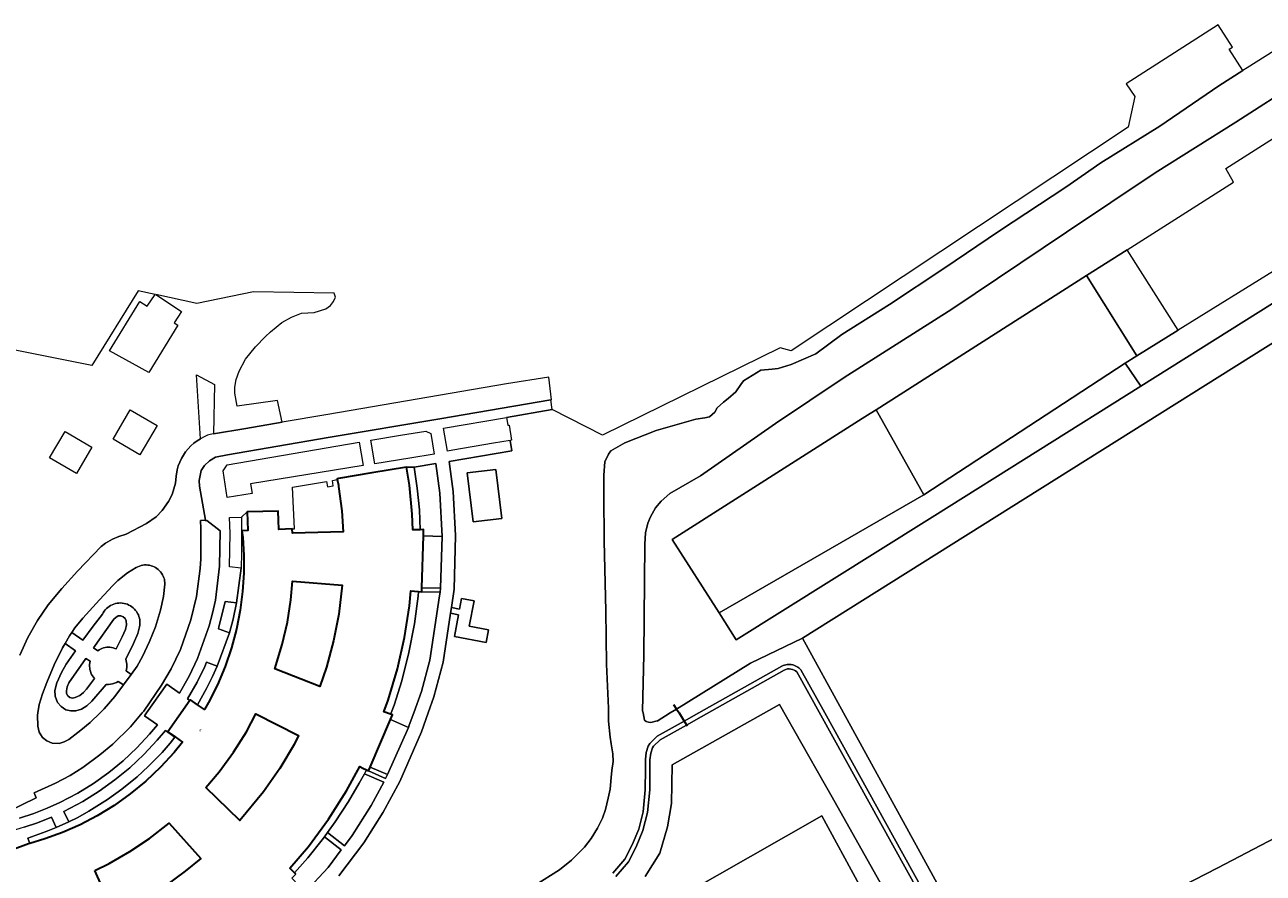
# Model space of a CAD drawing. Header units: metres. Extents: x 108651 to 109770, y 520801 to 521818.
# Tile 64 of 66: x 109047 to 109240, y 521475 to 521607. Entities that reach past the tile are written whole.
import ezdxf
from ezdxf.enums import TextEntityAlignment as Align

# ---------------------------------------------------------------- set-up
doc = ezdxf.new("R2010")
doc.units = ezdxf.units.M
for name, color, linetype, lineweight in [('B-WE-GK-BESCHOEIING-G', 253, 'OB-BESCHOEIING-BLOK', 35), ('B-WE-GR-BEPLANTING_CULTUUR_BOSPLANTSOEN-GV', 253, 'Continuous', 18), ('B-WE-GR-BEPLANTING_CULTUUR_HEESTERS-GV', 253, 'Continuous', 18), ('B-WE-GR-GRAS-GV', 253, 'Continuous', 13), ('B-WE-GR-GROENVOORZIENING-GV', 253, 'Continuous', 18), ('B-WE-OG-BEBOUWING-GV', 253, 'Continuous', 35), ('B-WE-OG-BEBOUWING-T18', 253, 'Continuous', 18), ('B-WE-OG-TERREIN_CULTUURSCHEIDING-GV', 253, 'Continuous', 18), ('B-WE-OG-TERREIN_ERF-GV', 253, 'Continuous', 18), ('B-WE-OG-WATER_SLOOT-GV', 253, 'Continuous', 18), ('B-WE-VH-KANTVERHARDING-G', 253, 'Continuous', 18), ('B-WE-VH-VERHARDING_ASFALT-GV', 253, 'Continuous', 18), ('B-WE-VH-VERHARDING_BEDRIJFSVLOERPLAAT-GV', 253, 'Continuous', 18), ('B-WE-VH-VERHARDING_BETONSTRAATSTEEN-GV', 253, 'Continuous', 18), ('B-WE-VH-VERHARDING_STRAATBAKSTEEN-GV', 253, 'Continuous', 18), ('B-WE-VH-VERHARDING_TEGEL_RUBBER-GV', 253, 'Continuous', 18)]:
    doc.layers.add(name, color=color, linetype=linetype, lineweight=lineweight)
doc.styles.add('NLCS-ISO-M250-T18', font='NLCS-ISO.ttf', dxfattribs={"height": 0.45})
doc.linetypes.add('OB-BESCHOEIING-BLOK', pattern='A,6,-1,[152,NLCS.SHX,S=2,R=0,X=-1,Y=0]', length=7)

msp = doc.modelspace()

# ---------------------------------------------------------------- linework, layer by layer
at = {"layer": 'B-WE-GK-BESCHOEIING-G', "flags": 128}
msp.add_lwpolyline([(109148.31, 521501.33), (109148.77, 521500.6), (109149.15, 521500), (109149.95, 521498.72), (109150.42, 521497.98)], dxfattribs=at)
at = {"layer": 'B-WE-GR-BEPLANTING_CULTUUR_BOSPLANTSOEN-GV', "flags": 128}
for points in [[(109245.71, 521598.25), (109235.72, 521591.84), (109223.16, 521583.94), (109209.39, 521574.73), (109191.56, 521562.79), (109174.84, 521552.16), (109164.17, 521544.99), (109152.51, 521536.88), (109147.71, 521534.09), (109146.36, 521532.92), (109145.52, 521531.89), (109144.72, 521530.46), (109144.3, 521529.51), (109143.95, 521527.99), (109143.83, 521526.21), (109143.68, 521508.99), (109143.5, 521500.32), (109143.57, 521500), (109143.8, 521498.88), (109144.07, 521498.65), (109144.39, 521498.54), (109144.77, 521498.5), (109145.73, 521498.75), (109145.78, 521498.74), (109147.8, 521500), (109148.77, 521500.6), (109160.24, 521507.75), (109168.32, 521511.62), (109272.76, 521577.17)], [(109252.95, 521570.89), (109220.94, 521550.8), (109188.93, 521530.71), (109187.66, 521529.91), (109158.06, 521511.34), (109155.37, 521515.55), (109148.11, 521526.94), (109177.6, 521545.75), (109178.87, 521546.55), (109179.8, 521547.14), (109212.51, 521567.98), (109218.79, 521572), (109235.32, 521582.53), (109234.15, 521584.64), (109252.53, 521596.36)], [(109189.97, 521456.69), (109172.74, 521487.24), (109171.7, 521489.07), (109164.77, 521501.33), (109148.1, 521491.93), (109147.98, 521485.89), (109147.35, 521482.28), (109146.16, 521478.18), (109143.91, 521474.57)], [(109100.35, 521443.53), (109171.34, 521483.99), (109177.23, 521473.24)]]:
    msp.add_lwpolyline(points, dxfattribs=at)
at = {"layer": 'B-WE-GR-BEPLANTING_CULTUUR_HEESTERS-GV', "flags": 128}
for points in [[(109107.12, 521497.75), (109107.23, 521498.07), (109107.92, 521500), (109109.1, 521503.32), (109110.41, 521508.22), (109111.91, 521518.18), (109112, 521518.77), (109109.15, 521518.84), (109108.65, 521518.88), (109108.62, 521518.17), (109108.04, 521513.85), (109107.18, 521509.38), (109106.05, 521504.99), (109104.86, 521501.22), (109104.41, 521500), (109104.33, 521499.79), (109104.6, 521499.7), (109104.31, 521498.99)], [(109112, 521518.77), (109112.07, 521519.4), (109109.17, 521519.46), (109109.15, 521518.84)], [(109080.39, 521517.11), (109078.58, 521517.34), (109078.1, 521515.17), (109077.63, 521513.38), (109077.55, 521513.07), (109079.27, 521512.47), (109079.84, 521514.58)], [(109073.13, 521501.93), (109073.22, 521502.05), (109074.31, 521501.28), (109075.72, 521503.77), (109076.66, 521505.64), (109077.38, 521507.28), (109075.69, 521507.87), (109075.42, 521507.24), (109074.23, 521504.78), (109072.77, 521502.19)], [(109070.79, 521496.22), (109069.31, 521497.27), (109068.05, 521495.74), (109065.96, 521493.54), (109063.81, 521491.47), (109061.47, 521489.59), (109059.04, 521487.82), (109056.49, 521486.22), (109053.54, 521484.67), (109054.28, 521483.05), (109055.7, 521483.76), (109057.42, 521484.7), (109060.34, 521486.53), (109062.56, 521488.15), (109064.94, 521490.07), (109066.66, 521491.66), (109068.8, 521493.87), (109070.07, 521495.31)], [(109103.85, 521490.4), (109101.16, 521491.58), (109100.91, 521490.97), (109103.52, 521489.79)], [(109100.24, 521490.52), (109099.45, 521489.07), (109097.8, 521486.24), (109095.72, 521483.09), (109094.51, 521481.4), (109097.13, 521479.33), (109098.34, 521480.92), (109101.28, 521485.58), (109103.26, 521489.24)], [(109045.41, 521478.67), (109048.02, 521479.65), (109048.24, 521479.71), (109047.94, 521480.55), (109050.77, 521481.55), (109052.35, 521482.17), (109051.6, 521483.8), (109049.43, 521482.93), (109047.37, 521482.24), (109045.33, 521481.63), (109042.79, 521481.1), (109042.23, 521480.3), (109042.58, 521478.35), (109045.35, 521478.83)], [(109089.38, 521475.14), (109089.6, 521474.93), (109088.99, 521474.29), (109091.04, 521472.12), (109094.59, 521475.99), (109096.65, 521478.69), (109094.04, 521480.75), (109093.69, 521480.26), (109091.46, 521477.47)]]:
    msp.add_lwpolyline(points, close=True, dxfattribs=at)
at = {"layer": 'B-WE-GR-GRAS-GV', "flags": 128}
for points in [[(109126.79, 521473.2), (109130.55, 521475.59), (109132.46, 521477.13), (109134.44, 521479.13), (109135.49, 521480.45), (109136.48, 521482.07), (109137.27, 521483.64), (109137.73, 521484.99), (109138.13, 521486.75), (109138.43, 521488.15), (109138.59, 521489.94), (109138.73, 521491.07), (109138.93, 521492.44), (109138.86, 521493.66), (109138.63, 521495.19), (109138.43, 521496.24), (109138.19, 521498.72), (109138.18, 521500), (109138.18, 521500.74), (109137.9, 521507.59), (109137.76, 521515.88), (109137.52, 521526.72), (109137.44, 521533.95), (109137.46, 521536.95), (109137.64, 521539.01), (109138.2, 521540.24), (109138.57, 521540.72), (109140.75, 521542.01), (109145.59, 521543.88), (109151.75, 521545.64), (109153.15, 521545.86), (109153.89, 521546.03), (109154.71, 521546.77), (109155.1, 521547.42), (109156.04, 521548.32), (109156.8, 521548.89), (109158, 521549.94), (109158.75, 521551.06), (109159.15, 521551.64), (109161.86, 521553.3), (109163.62, 521553.43), (109164.58, 521553.55), (109166.6, 521554.14), (109170.4, 521555.8), (109174.45, 521558.84), (109181.88, 521563.47), (109190.31, 521569.07), (109198.96, 521574.94), (109209.29, 521581.71), (109214.74, 521585.51), (109223.87, 521591.22), (109233.07, 521597.49), (109236.81, 521599.86), (109234.67, 521603.19), (109235.18, 521603.52), (109232.96, 521606.98), (109218.67, 521597.8), (109219.98, 521595.82), (109218.96, 521591.06), (109166.57, 521556.29), (109164.88, 521556.77), (109137.24, 521543.2), (109129.42, 521547.15), (109122.35, 521545.94), (109122.54, 521544.72), (109122.73, 521544.75), (109123.12, 521542.38), (109122.92, 521542.35), (109122.92, 521542.33), (109123.17, 521540.74), (109113.42, 521539.09), (109114.05, 521534.41), (109114.41, 521527.56), (109114.21, 521519.25), (109113.77, 521516.37), (109115.05, 521516.12), (109115.36, 521517.77), (109117.29, 521517.4), (109116.55, 521513.47), (109119.53, 521512.9), (109119.15, 521510.94), (109114.24, 521511.87), (109114.88, 521515.26), (109113.64, 521515.49), (109112.49, 521507.89), (109111.05, 521502.5), (109110.17, 521500), (109109.13, 521497.05), (109105.73, 521489.34), (109103.17, 521484.57), (109100.15, 521479.78), (109096.27, 521474.68)], [(109272.76, 521577.17), (109168.32, 521511.62), (109174.7, 521500), (109198.82, 521456.1)], [(109046.69, 521508.97), (109047.94, 521511.72), (109049.42, 521514.38), (109051.1, 521516.81), (109053.2, 521519.33), (109055.67, 521522.03), (109059.33, 521525.85), (109059.99, 521526.41), (109061.07, 521527.03), (109062.07, 521527.41), (109063.23, 521527.81), (109066.4, 521529.43), (109067.9, 521530.49), (109068.8, 521531.48), (109069.82, 521532.89), (109070.39, 521533.95), (109070.9, 521535.7), (109070.99, 521536.78), (109071.15, 521537.81), (109071.32, 521538.41), (109071.54, 521538.99), (109071.8, 521539.55), (109072.11, 521540.08), (109072.46, 521540.59), (109072.86, 521541.07), (109073.29, 521541.51), (109073.76, 521541.91), (109074.26, 521542.28), (109074.79, 521542.6), (109074.13, 521552.56), (109076.94, 521551.03), (109076.79, 521543.36), (109081.82, 521544.24), (109087.44, 521545.2), (109086.76, 521548.57), (109080.46, 521547.71), (109080.1, 521549.72), (109080.11, 521550.64), (109080.34, 521551.82), (109080.78, 521553.15), (109081.76, 521554.97), (109083.34, 521556.91), (109084.89, 521558.54), (109085.66, 521559.26), (109087.39, 521560.71), (109088.91, 521561.52), (109090.48, 521562.12), (109092.43, 521562.27), (109094.26, 521562.82), (109094.96, 521563.35), (109095.42, 521563.98), (109095.76, 521564.61), (109095.56, 521565.25), (109083, 521565.46), (109074.19, 521563.63), (109067.83, 521565.04), (109071.83, 521562.42), (109070.67, 521560.66), (109071.27, 521560.29), (109066.73, 521552.94), (109060.63, 521556.27), (109065.32, 521563.96), (109066.5, 521563.23), (109067.7, 521565.07), (109065.09, 521565.64), (109057.88, 521554.01), (109042.01, 521557.18)], [(109223.61, 521471.17), (109232.88, 521475.94), (109241.81, 521480.57)]]:
    msp.add_lwpolyline(points, dxfattribs=at)
for points in [[(109061.18, 521542.57), (109063.85, 521547.12), (109068.03, 521544.68), (109065.35, 521540.12)], [(109051.31, 521539.65), (109053.72, 521543.76), (109057.9, 521541.31), (109055.49, 521537.2)], [(109121.61, 521530.22), (109117.13, 521529.68), (109116.21, 521537.31), (109120.7, 521537.85)]]:
    msp.add_lwpolyline(points, close=True, dxfattribs=at)
at = {"layer": 'B-WE-GR-GROENVOORZIENING-GV', "flags": 128}
for points in [[(109226.76, 521559.5), (109218.79, 521572), (109212.51, 521567.98), (109220.33, 521555.51)], [(109179.8, 521547.14), (109178.87, 521546.55), (109177.6, 521545.75), (109148.11, 521526.94), (109155.37, 521515.55), (109187.18, 521533.92)]]:
    msp.add_lwpolyline(points, close=True, dxfattribs=at)
at = {"layer": 'B-WE-OG-BEBOUWING-GV', "flags": 128}
msp.add_lwpolyline([(109089.6, 521474.93), (109089.38, 521475.14), (109088.65, 521475.84), (109091.56, 521479.25), (109094.68, 521483.46), (109097.49, 521487.87), (109099.55, 521491.66), (109100.01, 521491.43), (109100.57, 521491.15), (109100.91, 521490.97), (109101.16, 521491.58), (109104.31, 521498.99), (109104.6, 521499.7), (109104.33, 521499.79), (109103.25, 521500.17), (109103.93, 521501.98), (109105.39, 521506.84), (109106.5, 521511.74), (109107.27, 521516.62), (109107.49, 521518.98), (109108.06, 521518.93), (109108.65, 521518.88), (109109.15, 521518.84), (109109.17, 521519.46), (109109.41, 521527.51), (109109.44, 521528.49), (109108.93, 521528.48), (109107.77, 521528.45), (109107.68, 521530.88), (109107.24, 521535.42), (109106.79, 521538.2), (109101.4, 521537.3), (109096.23, 521536.43), (109096.01, 521536.39), (109096.04, 521536.27), (109096.2, 521535.42), (109096.24, 521535.19), (109096.74, 521531.4), (109096.95, 521528.16), (109089.09, 521527.95), (109089.03, 521528.6), (109087.98, 521528.56), (109086.94, 521528.52), (109086.9, 521529.95), (109086.86, 521531.38), (109084.45, 521531.32), (109082.03, 521531.25), (109082.12, 521528.34), (109081.2, 521528.31), (109081.33, 521527.26), (109081.49, 521524.52), (109081.49, 521521.72), (109081.31, 521518.86), (109080.93, 521515.96), (109080.36, 521513.04), (109079.59, 521510.13), (109078.6, 521507.23), (109077.41, 521504.39), (109076.01, 521501.6), (109075.38, 521500.52), (109074.31, 521501.28), (109073.22, 521502.05), (109073.13, 521501.93), (109069.68, 521497.07), (109070.82, 521496.26), (109071.95, 521495.46), (109070.67, 521493.85), (109068.54, 521491.54), (109066.26, 521489.39), (109063.85, 521487.41), (109061.34, 521485.62), (109058.73, 521484.02), (109056.06, 521482.62), (109053.34, 521481.42), (109050.6, 521480.41), (109048.24, 521479.71), (109048.02, 521479.65), (109045.41, 521478.67)], dxfattribs=at)
for points in [[(109094.36, 521507.09), (109093.33, 521504.08), (109086.33, 521506.84), (109087.49, 521510.65), (109088.27, 521514.12), (109088.81, 521517.58), (109089.08, 521520.47), (109096.79, 521519.84), (109096.25, 521515.33), (109095.45, 521511.21)], [(109075.59, 521488.41), (109077.67, 521490.86), (109079.89, 521493.91), (109081.9, 521497.08), (109083.38, 521499.85), (109090.02, 521496.48), (109089.33, 521495.11), (109087.09, 521491.34), (109084.59, 521487.73), (109080.91, 521483.29)], [(109058.35, 521475.49), (109060.6, 521476.6), (109063.78, 521478.43), (109066.85, 521480.49), (109069.91, 521482.88), (109074.81, 521477.37), (109072.4, 521475.39), (109069.19, 521473.03), (109065.35, 521470.72), (109061.4, 521468.66)]]:
    msp.add_lwpolyline(points, close=True, dxfattribs=at)
at = {"layer": 'B-WE-OG-TERREIN_CULTUURSCHEIDING-GV', "flags": 128}
for points in [[(109179.8, 521547.14), (109187.18, 521533.92), (109218.52, 521554.39), (109220.33, 521555.51), (109212.51, 521567.98)], [(109187.18, 521533.92), (109155.37, 521515.55), (109158.06, 521511.34), (109187.66, 521529.91), (109188.93, 521530.71), (109220.94, 521550.8), (109218.52, 521554.39)], [(109108.93, 521528.48), (109109.44, 521528.49), (109109.41, 521527.51), (109112.31, 521527.41), (109111.98, 521534.14), (109111.35, 521538.75), (109108, 521538.21), (109108.46, 521534.92), (109108.8, 521531.57)], [(109054.76, 521512.49), (109056.5, 521511.31), (109058.1, 521513.49), (109059.52, 521515.34), (109059.65, 521515.58), (109059.79, 521515.8), (109059.96, 521516.02), (109060.14, 521516.21), (109060.35, 521516.39), (109060.56, 521516.56), (109060.79, 521516.7), (109061.03, 521516.82), (109061.29, 521516.92), (109061.54, 521517), (109061.81, 521517.05), (109062.08, 521517.08), (109062.35, 521517.09), (109062.62, 521517.07), (109062.89, 521517.03), (109063.15, 521516.97), (109063.4, 521516.88), (109063.65, 521516.77), (109063.89, 521516.64), (109064.11, 521516.49), (109064.32, 521516.32), (109064.52, 521516.13), (109064.69, 521515.92), (109064.85, 521515.7), (109064.99, 521515.47), (109065.11, 521515.23), (109065.2, 521514.97), (109065.28, 521514.71), (109065.32, 521514.45), (109065.35, 521514.18), (109065.35, 521513.91), (109065.33, 521513.64), (109065.28, 521513.37), (109065.04, 521512.35), (109064.34, 521510.8), (109063.14, 521508.35), (109063.22, 521508.1), (109063.28, 521507.84), (109063.31, 521507.58), (109063.32, 521507.32), (109063.31, 521507.06), (109063.27, 521506.8), (109063.22, 521506.54), (109063.99, 521505.99), (109064.92, 521507.29), (109065.78, 521508.78), (109066.87, 521511.11), (109067.76, 521513.4), (109068.56, 521515.98), (109069.02, 521518.09), (109069.24, 521520), (109069.24, 521520.26), (109069.2, 521520.51), (109069.15, 521520.77), (109069.07, 521521.01), (109068.98, 521521.25), (109068.86, 521521.48), (109068.72, 521521.7), (109068.57, 521521.91), (109068.4, 521522.1), (109068.21, 521522.28), (109068.01, 521522.44), (109067.79, 521522.59), (109067.56, 521522.71), (109067.32, 521522.81), (109067.08, 521522.89), (109066.82, 521522.95), (109066.57, 521522.99), (109066.31, 521523.01), (109066.05, 521523), (109065.79, 521522.97), (109065.54, 521522.92), (109064.75, 521522.62), (109063.42, 521521.8), (109061.93, 521520.56), (109061.14, 521519.79), (109059.09, 521517.6), (109056.49, 521514.72), (109055.26, 521513.2)], [(109058.79, 521509.67), (109059, 521509.81), (109059.22, 521509.93), (109059.46, 521510.03), (109059.7, 521510.11), (109059.94, 521510.17), (109060.19, 521510.2), (109060.44, 521510.21), (109060.7, 521510.2), (109060.95, 521510.17), (109061.19, 521510.11), (109061.43, 521510.03), (109061.66, 521509.94), (109062.6, 521511.83), (109063.09, 521512.96), (109063.25, 521513.7), (109063.23, 521514.3), (109063.07, 521514.68), (109062.77, 521514.95), (109062.38, 521515.11), (109061.99, 521515.07), (109061.6, 521514.85), (109061.31, 521514.59), (109058.15, 521510.13)], [(109062.81, 521504.34), (109061.99, 521504.9), (109061.71, 521504.75), (109061.4, 521504.63), (109061.09, 521504.53), (109060.77, 521504.47), (109060.45, 521504.43), (109060.12, 521504.42), (109057.89, 521501.82), (109057.09, 521501.09), (109056.26, 521500.6), (109055.4, 521500.34), (109054.62, 521500.31), (109053.86, 521500.49), (109053.1, 521500.97), (109052.55, 521501.61), (109052.19, 521502.61), (109052.14, 521503.49), (109052.42, 521504.7), (109053.14, 521506.3), (109053.91, 521507.6), (109055.32, 521509.64), (109053.71, 521510.77), (109053.34, 521510.13), (109052.04, 521507.46), (109050.88, 521504.71), (109050.22, 521502.97), (109049.7, 521501.3), (109049.49, 521500), (109049.44, 521499.63), (109049.51, 521497.96), (109049.7, 521497.02), (109050.2, 521496.2), (109050.89, 521495.64), (109051.74, 521495.3), (109052.78, 521495.26), (109053.6, 521495.48), (109054.32, 521495.89), (109056.18, 521497.32), (109057.61, 521498.49), (109059.16, 521500), (109059.81, 521500.63), (109061.44, 521502.56)], [(109058.28, 521505.35), (109058.12, 521505.55), (109057.97, 521505.77), (109057.85, 521505.99), (109057.74, 521506.23), (109057.66, 521506.48), (109057.59, 521506.73), (109057.55, 521506.99), (109057.53, 521507.24), (109057.54, 521507.51), (109057.56, 521507.76), (109057.61, 521508.02), (109056.97, 521508.46), (109054.3, 521504.7), (109054.04, 521504.03), (109053.92, 521503.43), (109053.94, 521503.02), (109054.13, 521502.64), (109054.48, 521502.39), (109054.86, 521502.3), (109055.31, 521502.38), (109056, 521502.73), (109056.57, 521503.18), (109057.03, 521503.7)], [(109100.35, 521443.53), (109102.64, 521439.73), (109102.69, 521439.55), (109102.69, 521439.28), (109102.55, 521439.03), (109101.86, 521438.65), (109105.07, 521432.89), (109107.78, 521433.17), (109129.58, 521445.24), (109148.88, 521455.91), (109172.4, 521468.97), (109171.69, 521470.11), (109175.38, 521472.11), (109177.28, 521473.15), (109177.23, 521473.24), (109171.34, 521483.99)]]:
    msp.add_lwpolyline(points, close=True, dxfattribs=at)
msp.add_lwpolyline([(109195.7, 521455.38), (109171.18, 521499.66), (109167.48, 521506.36, 0.31022), (109165.48, 521506.67), (109152.58, 521499.39), (109150.3, 521498.1), (109146.2, 521495.79), (109145.16, 521494.83), (109145.02, 521494.55), (109144.76, 521493.72), (109144.63, 521492.72), (109144.62, 521491.28), (109144.61, 521488.02), (109144.25, 521484.51), (109143.55, 521481.7), (109142.49, 521479.19), (109141.29, 521476.86), (109139.35, 521474.55)], format="xyb", dxfattribs=at)
msp.add_lwpolyline([(109143.91, 521474.57), (109146.16, 521478.18), (109147.35, 521482.28), (109147.98, 521485.89), (109148.1, 521491.93), (109164.77, 521501.33), (109171.7, 521489.07), (109172.74, 521487.24), (109189.97, 521456.69)], dxfattribs=at)
at = {"layer": 'B-WE-OG-TERREIN_ERF-GV', "flags": 128}
for points in [[(109106.79, 521538.2), (109107.24, 521535.42), (109107.68, 521530.88), (109107.77, 521528.45), (109108.93, 521528.48), (109108.8, 521531.57), (109108.46, 521534.92), (109108, 521538.21)], [(109081.08, 521522.49), (109080.39, 521517.11), (109079.84, 521514.58), (109079.27, 521512.47), (109077.38, 521507.28), (109076.66, 521505.64), (109075.72, 521503.77), (109074.31, 521501.28), (109075.38, 521500.52), (109076.01, 521501.6), (109077.41, 521504.39), (109078.6, 521507.23), (109079.59, 521510.13), (109080.36, 521513.04), (109080.93, 521515.96), (109081.31, 521518.86), (109081.49, 521521.72), (109081.49, 521524.52), (109081.33, 521527.26), (109081.2, 521528.31), (109082.12, 521528.34), (109082.03, 521531.25), (109081.15, 521530.45), (109081.17, 521524.9)], [(109094.36, 521507.09), (109095.45, 521511.21), (109096.25, 521515.33), (109096.79, 521519.84), (109089.08, 521520.47), (109088.81, 521517.58), (109088.27, 521514.12), (109087.49, 521510.65), (109086.33, 521506.84), (109093.33, 521504.08)], [(109108.65, 521518.88), (109108.06, 521518.93), (109107.49, 521518.98), (109107.27, 521516.62), (109106.5, 521511.74), (109105.39, 521506.84), (109103.93, 521501.98), (109103.25, 521500.17), (109104.33, 521499.79), (109104.41, 521500), (109104.86, 521501.22), (109106.05, 521504.99), (109107.18, 521509.38), (109108.04, 521513.85), (109108.62, 521518.17)], [(109075.59, 521488.41), (109080.91, 521483.29), (109084.59, 521487.73), (109087.09, 521491.34), (109089.33, 521495.11), (109090.02, 521496.48), (109083.38, 521499.85), (109081.9, 521497.08), (109079.89, 521493.91), (109077.67, 521490.86)], [(109070.79, 521496.22), (109070.07, 521495.31), (109068.8, 521493.87), (109066.66, 521491.66), (109064.94, 521490.07), (109062.56, 521488.15), (109060.34, 521486.53), (109057.42, 521484.7), (109055.7, 521483.76), (109054.28, 521483.05), (109052.35, 521482.17), (109050.77, 521481.55), (109047.94, 521480.55), (109048.24, 521479.71), (109050.6, 521480.41), (109053.34, 521481.42), (109056.06, 521482.62), (109058.73, 521484.02), (109061.34, 521485.62), (109063.85, 521487.41), (109066.26, 521489.39), (109068.54, 521491.54), (109070.67, 521493.85), (109071.95, 521495.46), (109070.82, 521496.26)], [(109100.24, 521490.52), (109100.57, 521491.15), (109100.01, 521491.43), (109099.55, 521491.66), (109097.49, 521487.87), (109094.68, 521483.46), (109091.56, 521479.25), (109088.65, 521475.84), (109089.38, 521475.14), (109091.46, 521477.47), (109093.69, 521480.26), (109094.04, 521480.75), (109094.51, 521481.4), (109095.72, 521483.09), (109097.8, 521486.24), (109099.45, 521489.07)], [(109058.35, 521475.49), (109061.4, 521468.66), (109065.35, 521470.72), (109069.19, 521473.03), (109072.4, 521475.39), (109074.81, 521477.37), (109069.91, 521482.88), (109066.85, 521480.49), (109063.78, 521478.43), (109060.6, 521476.6)]]:
    msp.add_lwpolyline(points, close=True, dxfattribs=at)
at = {"layer": 'B-WE-OG-WATER_SLOOT-GV', "flags": 128}
for points in [[(109243.04, 521603.82), (109237.44, 521600.26), (109236.81, 521599.86), (109233.07, 521597.49), (109223.87, 521591.22), (109214.74, 521585.51), (109209.29, 521581.71), (109198.96, 521574.94), (109190.31, 521569.07), (109181.88, 521563.47), (109174.45, 521558.84), (109170.4, 521555.8), (109166.6, 521554.14), (109164.58, 521553.55), (109163.62, 521553.43), (109161.86, 521553.3), (109159.15, 521551.64), (109158.75, 521551.06), (109158, 521549.94), (109156.8, 521548.89), (109156.04, 521548.32), (109155.1, 521547.42), (109154.71, 521546.77), (109153.89, 521546.03), (109153.15, 521545.86), (109151.75, 521545.64), (109145.59, 521543.88), (109140.75, 521542.01), (109138.57, 521540.72), (109138.2, 521540.24), (109137.64, 521539.01), (109137.46, 521536.95), (109137.44, 521533.95), (109137.52, 521526.72), (109137.76, 521515.88), (109137.9, 521507.59), (109138.18, 521500.74), (109138.18, 521500), (109138.19, 521498.72), (109138.43, 521496.24), (109138.63, 521495.19), (109138.86, 521493.66), (109138.93, 521492.44), (109138.73, 521491.07), (109138.59, 521489.94), (109138.43, 521488.15), (109138.13, 521486.75), (109137.73, 521484.99), (109137.27, 521483.64), (109136.48, 521482.07), (109135.49, 521480.45), (109134.44, 521479.13), (109132.46, 521477.13), (109130.55, 521475.59), (109126.79, 521473.2)], [(109138.87, 521475.07), (109140.71, 521477.25), (109141.85, 521479.48), (109142.88, 521481.93), (109143.56, 521484.63), (109143.91, 521488.06), (109143.92, 521491.29), (109143.93, 521492.77), (109144.07, 521493.87), (109144.37, 521494.82), (109144.59, 521495.26), (109145.78, 521496.36), (109149.95, 521498.72), (109149.15, 521500), (109148.77, 521500.6), (109147.8, 521500), (109145.78, 521498.74), (109145.73, 521498.75), (109144.77, 521498.5), (109144.39, 521498.54), (109144.07, 521498.65), (109143.8, 521498.88), (109143.57, 521500), (109143.5, 521500.32), (109143.68, 521508.99), (109143.83, 521526.21), (109143.95, 521527.99), (109144.3, 521529.51), (109144.72, 521530.46), (109145.52, 521531.89), (109146.36, 521532.92), (109147.71, 521534.09), (109152.51, 521536.88), (109164.17, 521544.99), (109174.84, 521552.16), (109191.56, 521562.79), (109209.39, 521574.73), (109223.16, 521583.94), (109235.72, 521591.84), (109245.71, 521598.25)], [(109198.82, 521456.1), (109174.7, 521500), (109168.32, 521511.62), (109160.24, 521507.75), (109148.77, 521500.6), (109149.15, 521500), (109149.95, 521498.72), (109152.23, 521500), (109165.13, 521507.28), (109165.33, 521507.36), (109165.54, 521507.43), (109165.75, 521507.48), (109165.96, 521507.51), (109166.17, 521507.53), (109166.39, 521507.52), (109166.6, 521507.5), (109166.82, 521507.46), (109167.02, 521507.4), (109167.22, 521507.32), (109167.42, 521507.23), (109167.6, 521507.12), (109167.78, 521506.99), (109167.94, 521506.85), (109168.09, 521506.7), (109171.8, 521500), (109196.32, 521455.72)], [(109196.32, 521455.72), (109171.8, 521500), (109168.09, 521506.7), (109167.94, 521506.85), (109167.78, 521506.99), (109167.6, 521507.12), (109167.42, 521507.23), (109167.22, 521507.32), (109167.02, 521507.4), (109166.82, 521507.46), (109166.6, 521507.5), (109166.39, 521507.52), (109166.17, 521507.53), (109165.96, 521507.51), (109165.75, 521507.48), (109165.54, 521507.43), (109165.33, 521507.36), (109165.13, 521507.28), (109152.23, 521500), (109149.95, 521498.72), (109145.78, 521496.36), (109144.59, 521495.26), (109144.37, 521494.82), (109144.07, 521493.87), (109143.93, 521492.77), (109143.92, 521491.29), (109143.91, 521488.06), (109143.56, 521484.63), (109142.88, 521481.93), (109141.85, 521479.48), (109140.71, 521477.25), (109138.87, 521475.07)], [(109139.35, 521474.55), (109141.29, 521476.86), (109142.49, 521479.19), (109143.55, 521481.7), (109144.25, 521484.51), (109144.61, 521488.02), (109144.62, 521491.28), (109144.63, 521492.72), (109144.76, 521493.72), (109145.02, 521494.55), (109145.16, 521494.83), (109146.2, 521495.79), (109150.3, 521498.1), (109152.58, 521499.39), (109165.48, 521506.67)], [(109167.48, 521506.36), (109171.18, 521499.66), (109195.7, 521455.38)], [(109241.81, 521480.57), (109232.88, 521475.94), (109223.61, 521471.17)]]:
    msp.add_lwpolyline(points, dxfattribs=at)
at = {"layer": 'B-WE-OG-WATER_SLOOT-GV'}
msp.add_lwpolyline([(109165.48, 521506.67, -0.31022), (109167.48, 521506.36)], format="xyb", dxfattribs=at)
at = {"layer": 'B-WE-VH-KANTVERHARDING-G', "flags": 128}
for points in [[(109096.27, 521474.68), (109100.15, 521479.78), (109103.17, 521484.57), (109105.73, 521489.34), (109109.13, 521497.05), (109110.17, 521500), (109111.05, 521502.5), (109112.49, 521507.89), (109113.64, 521515.49), (109113.77, 521516.37), (109114.21, 521519.25), (109114.41, 521527.56), (109114.05, 521534.41), (109113.42, 521539.09), (109123.17, 521540.74), (109122.92, 521542.33), (109122.92, 521542.35), (109120.3, 521541.91), (109114.01, 521540.85), (109114.01, 521540.83), (109113.17, 521540.69), (109112.56, 521544.27), (109122.35, 521545.94), (109129.42, 521547.15), (109129.22, 521548.67), (109111.98, 521545.73), (109094.6, 521542.81), (109078.96, 521540.14), (109077.09, 521539.78), (109076.16, 521539.21), (109075.38, 521538.48), (109074.87, 521537.7), (109074.54, 521536.12), (109074.63, 521535.27), (109075.53, 521529.98), (109075.55, 521529.88), (109075.76, 521529.91), (109077.82, 521528.29), (109077.75, 521522.83), (109077.1, 521517.52), (109076.63, 521515.5), (109076.13, 521513.55), (109074.29, 521508.46), (109073.01, 521505.71), (109071.52, 521503.06), (109069.54, 521504.46), (109066.4, 521500), (109066.08, 521499.55), (109068.07, 521498.15), (109066.87, 521496.69), (109064.88, 521494.58), (109062.76, 521492.57), (109060.54, 521490.74), (109058.15, 521489.03), (109055.7, 521487.51), (109052.91, 521486.06), (109050.96, 521485.18), (109048.85, 521484.38), (109046.64, 521483.62)], [(109047.37, 521482.24), (109049.43, 521482.93), (109051.6, 521483.8), (109052.35, 521482.17), (109054.28, 521483.05), (109053.54, 521484.67), (109056.49, 521486.22), (109059.04, 521487.82), (109061.47, 521489.59), (109063.81, 521491.47), (109065.96, 521493.54), (109068.05, 521495.74), (109069.31, 521497.27), (109070.79, 521496.22), (109070.82, 521496.26), (109069.68, 521497.07), (109073.13, 521501.93), (109072.77, 521502.19), (109074.23, 521504.78), (109075.42, 521507.24), (109075.69, 521507.87), (109077.38, 521507.28), (109079.27, 521512.47), (109077.55, 521513.07), (109077.63, 521513.38), (109078.1, 521515.17), (109078.58, 521517.34), (109080.39, 521517.11), (109081.08, 521522.49), (109079.28, 521522.72), (109079.37, 521527.96), (109079.29, 521530.37), (109081.15, 521530.45), (109082.03, 521531.25), (109084.45, 521531.32), (109086.86, 521531.38), (109086.9, 521529.95), (109086.94, 521528.52), (109087.98, 521528.56), (109089.03, 521528.6), (109089.39, 521528.61), (109089.09, 521535.11), (109094.37, 521535.97), (109094.5, 521535.16), (109095.41, 521535.31), (109095.28, 521536.14), (109096.04, 521536.27), (109096.01, 521536.39), (109096.23, 521536.43), (109101.4, 521537.3), (109106.79, 521538.2), (109108, 521538.21), (109111.35, 521538.75), (109111.98, 521534.14), (109112.31, 521527.41), (109112.07, 521519.4), (109112, 521518.77), (109111.91, 521518.18), (109110.41, 521508.22), (109109.1, 521503.32), (109107.92, 521500), (109107.23, 521498.07), (109107.12, 521497.75), (109103.85, 521490.4), (109103.52, 521489.79), (109100.91, 521490.97), (109100.57, 521491.15), (109100.24, 521490.52), (109103.26, 521489.24), (109101.28, 521485.58), (109098.34, 521480.92), (109097.13, 521479.33), (109094.51, 521481.4), (109094.04, 521480.75), (109096.65, 521478.69), (109094.59, 521475.99), (109091.04, 521472.12)]]:
    msp.add_lwpolyline(points, dxfattribs=at)
for points in [[(109101.24, 521542.38), (109105.86, 521543.16), (109109.82, 521543.81), (109110.57, 521543.44), (109111.11, 521540.22), (109107.3, 521539.61), (109101.86, 521538.74)], [(109078.28, 521537.64), (109078.93, 521538.58), (109099.45, 521542.09), (109100.06, 521538.46), (109082.56, 521535.61), (109082.79, 521534.13), (109078.94, 521533.48)], [(109112.07, 521519.4), (109112.31, 521527.41), (109109.41, 521527.51), (109109.17, 521519.46)], [(109107.12, 521497.75), (109104.31, 521498.99), (109101.16, 521491.58), (109103.85, 521490.4)]]:
    msp.add_lwpolyline(points, close=True, dxfattribs=at)
at = {"layer": 'B-WE-VH-VERHARDING_ASFALT-GV', "flags": 128}
msp.add_lwpolyline([(109044.77, 521484.6), (109049.25, 521486.79), (109048.9, 521487.57), (109052.24, 521489.07), (109054.51, 521490.27), (109056.49, 521491.52), (109059.14, 521493.46), (109061.15, 521495.12), (109063.89, 521497.86), (109065.7, 521500), (109065.94, 521500.28), (109068.73, 521504.29), (109070.22, 521506.86), (109071.65, 521509.88), (109073.26, 521514.45), (109074.16, 521518.12), (109074.71, 521522.47), (109074.8, 521523.97), (109074.83, 521528.65), (109074.79, 521529.92), (109075.53, 521529.98), (109074.63, 521535.27), (109074.54, 521536.12), (109074.87, 521537.7), (109075.38, 521538.48), (109076.16, 521539.21), (109077.09, 521539.78), (109078.96, 521540.14), (109094.6, 521542.81), (109111.98, 521545.73), (109129.22, 521548.67), (109129.34, 521548.69), (109128.9, 521552.2), (109122.36, 521551.15), (109094.54, 521546.41), (109087.44, 521545.2), (109081.82, 521544.24), (109076.79, 521543.36), (109076.26, 521543.27), (109075.84, 521543.16), (109075.35, 521542.94), (109074.79, 521542.6), (109074.26, 521542.28), (109073.76, 521541.91), (109073.29, 521541.51), (109072.86, 521541.07), (109072.46, 521540.59), (109072.11, 521540.08), (109071.8, 521539.55), (109071.54, 521538.99), (109071.32, 521538.41), (109071.15, 521537.81), (109070.99, 521536.78), (109070.9, 521535.7), (109070.39, 521533.95), (109069.82, 521532.89), (109068.8, 521531.48), (109067.9, 521530.49), (109066.4, 521529.43), (109063.23, 521527.81), (109062.07, 521527.41), (109061.07, 521527.03), (109059.99, 521526.41), (109059.33, 521525.85), (109055.67, 521522.03), (109053.2, 521519.33), (109051.1, 521516.81), (109049.42, 521514.38), (109047.94, 521511.72), (109046.69, 521508.97)], dxfattribs=at)
for points in [[(109062.81, 521504.34), (109061.44, 521502.56), (109059.81, 521500.63), (109059.16, 521500), (109057.61, 521498.49), (109056.18, 521497.32), (109054.32, 521495.89), (109053.6, 521495.48), (109052.78, 521495.26), (109051.74, 521495.3), (109050.89, 521495.64), (109050.2, 521496.2), (109049.7, 521497.02), (109049.51, 521497.96), (109049.44, 521499.63), (109049.49, 521500), (109049.7, 521501.3), (109050.22, 521502.97), (109050.88, 521504.71), (109052.04, 521507.46), (109053.34, 521510.13), (109053.71, 521510.77), (109054.39, 521511.97), (109054.76, 521512.49), (109055.26, 521513.2), (109056.49, 521514.72), (109059.09, 521517.6), (109061.14, 521519.79), (109061.93, 521520.56), (109063.42, 521521.8), (109064.75, 521522.62), (109065.54, 521522.92), (109065.79, 521522.97), (109066.05, 521523), (109066.31, 521523.01), (109066.57, 521522.99), (109066.82, 521522.95), (109067.08, 521522.89), (109067.32, 521522.81), (109067.56, 521522.71), (109067.79, 521522.59), (109068.01, 521522.44), (109068.21, 521522.28), (109068.4, 521522.1), (109068.57, 521521.91), (109068.72, 521521.7), (109068.86, 521521.48), (109068.98, 521521.25), (109069.07, 521521.01), (109069.15, 521520.77), (109069.2, 521520.51), (109069.24, 521520.26), (109069.24, 521520), (109069.02, 521518.09), (109068.56, 521515.98), (109067.76, 521513.4), (109066.87, 521511.11), (109065.78, 521508.78), (109064.92, 521507.29), (109063.99, 521505.99)], [(109054.76, 521512.49), (109054.39, 521511.97), (109053.71, 521510.77), (109055.32, 521509.64), (109053.91, 521507.6), (109053.14, 521506.3), (109052.42, 521504.7), (109052.14, 521503.49), (109052.19, 521502.61), (109052.55, 521501.61), (109053.1, 521500.97), (109053.86, 521500.49), (109054.62, 521500.31), (109055.4, 521500.34), (109056.26, 521500.6), (109057.09, 521501.09), (109057.89, 521501.82), (109060.12, 521504.42), (109060.45, 521504.43), (109060.77, 521504.47), (109061.09, 521504.53), (109061.4, 521504.63), (109061.71, 521504.75), (109061.99, 521504.9), (109062.81, 521504.34), (109063.99, 521505.99), (109063.22, 521506.54), (109063.27, 521506.8), (109063.31, 521507.06), (109063.32, 521507.32), (109063.31, 521507.58), (109063.28, 521507.84), (109063.22, 521508.1), (109063.14, 521508.35), (109064.34, 521510.8), (109065.04, 521512.35), (109065.28, 521513.37), (109065.33, 521513.64), (109065.35, 521513.91), (109065.35, 521514.18), (109065.32, 521514.45), (109065.28, 521514.71), (109065.2, 521514.97), (109065.11, 521515.23), (109064.99, 521515.47), (109064.85, 521515.7), (109064.69, 521515.92), (109064.52, 521516.13), (109064.32, 521516.32), (109064.11, 521516.49), (109063.89, 521516.64), (109063.65, 521516.77), (109063.4, 521516.88), (109063.15, 521516.97), (109062.89, 521517.03), (109062.62, 521517.07), (109062.35, 521517.09), (109062.08, 521517.08), (109061.81, 521517.05), (109061.54, 521517), (109061.29, 521516.92), (109061.03, 521516.82), (109060.79, 521516.7), (109060.56, 521516.56), (109060.35, 521516.39), (109060.14, 521516.21), (109059.96, 521516.02), (109059.79, 521515.8), (109059.65, 521515.58), (109059.52, 521515.34), (109058.1, 521513.49), (109056.5, 521511.31)], [(109058.79, 521509.67), (109058.15, 521510.13), (109061.31, 521514.59), (109061.6, 521514.85), (109061.99, 521515.07), (109062.38, 521515.11), (109062.77, 521514.95), (109063.07, 521514.68), (109063.23, 521514.3), (109063.25, 521513.7), (109063.09, 521512.96), (109062.6, 521511.83), (109061.66, 521509.94), (109061.43, 521510.03), (109061.19, 521510.11), (109060.95, 521510.17), (109060.7, 521510.2), (109060.44, 521510.21), (109060.19, 521510.2), (109059.94, 521510.17), (109059.7, 521510.11), (109059.46, 521510.03), (109059.22, 521509.93), (109059, 521509.81)], [(109058.28, 521505.35), (109057.03, 521503.7), (109056.57, 521503.18), (109056, 521502.73), (109055.31, 521502.38), (109054.86, 521502.3), (109054.48, 521502.39), (109054.13, 521502.64), (109053.94, 521503.02), (109053.92, 521503.43), (109054.04, 521504.03), (109054.3, 521504.7), (109056.97, 521508.46), (109057.61, 521508.02), (109057.56, 521507.76), (109057.54, 521507.51), (109057.53, 521507.24), (109057.55, 521506.99), (109057.59, 521506.73), (109057.66, 521506.48), (109057.74, 521506.23), (109057.85, 521505.99), (109057.97, 521505.77), (109058.12, 521505.55)]]:
    msp.add_lwpolyline(points, close=True, dxfattribs=at)
at = {"layer": 'B-WE-VH-VERHARDING_BEDRIJFSVLOERPLAAT-GV', "flags": 128}
msp.add_lwpolyline([(109282.74, 521595.92), (109278.78, 521593.28), (109273.68, 521589.96), (109253.56, 521576.13), (109242.65, 521569.36), (109226.76, 521559.5), (109220.33, 521555.51), (109218.52, 521554.39), (109220.94, 521550.8), (109252.95, 521570.89), (109270.09, 521582.34), (109293.54, 521598.01), (109291.07, 521601.25), (109283.11, 521595.35)], close=True, dxfattribs=at)
at = {"layer": 'B-WE-VH-VERHARDING_BETONSTRAATSTEEN-GV', "flags": 128}
msp.add_lwpolyline([(109046.64, 521483.62), (109048.85, 521484.38), (109050.96, 521485.18), (109052.91, 521486.06), (109055.7, 521487.51), (109058.15, 521489.03), (109060.54, 521490.74), (109062.76, 521492.57), (109064.88, 521494.58), (109066.87, 521496.69), (109068.07, 521498.15), (109066.08, 521499.55), (109066.4, 521500), (109069.54, 521504.46), (109071.52, 521503.06), (109073.01, 521505.71), (109074.29, 521508.46), (109076.13, 521513.55), (109076.63, 521515.5), (109077.1, 521517.52), (109077.75, 521522.83), (109077.82, 521528.29), (109075.76, 521529.91), (109075.55, 521529.88), (109075.53, 521529.98), (109074.79, 521529.92), (109074.83, 521528.65), (109074.8, 521523.97), (109074.71, 521522.47), (109074.16, 521518.12), (109073.26, 521514.45), (109071.65, 521509.88), (109070.22, 521506.86), (109068.73, 521504.29), (109065.94, 521500.28), (109065.7, 521500), (109063.89, 521497.86), (109061.15, 521495.12), (109059.14, 521493.46), (109056.49, 521491.52), (109054.51, 521490.27), (109052.24, 521489.07), (109048.9, 521487.57), (109049.25, 521486.79), (109044.77, 521484.6)], dxfattribs=at)
at = {"layer": 'B-WE-VH-VERHARDING_STRAATBAKSTEEN-GV', "flags": 128}
msp.add_lwpolyline([(109113.77, 521516.37), (109113.64, 521515.49), (109114.88, 521515.26), (109114.24, 521511.87), (109119.15, 521510.94), (109119.53, 521512.9), (109116.55, 521513.47), (109117.29, 521517.4), (109115.36, 521517.77), (109115.05, 521516.12)], close=True, dxfattribs=at)
at = {"layer": 'B-WE-VH-VERHARDING_TEGEL_RUBBER-GV', "flags": 128}
msp.add_lwpolyline([(109116.21, 521537.31), (109117.13, 521529.68), (109121.61, 521530.22), (109120.7, 521537.85)], close=True, dxfattribs=at)

# ---------------------------------------------------------------- texts
at = {"layer": 'B-WE-OG-BEBOUWING-T18', "style": 'NLCS-ISO-M250-T18'}
msp.add_text('6', height=0.45, rotation=324.6, dxfattribs=at).set_placement((109074.78, 521497.34), align=Align.MIDDLE)

doc.saveas('drawing.dxf')
